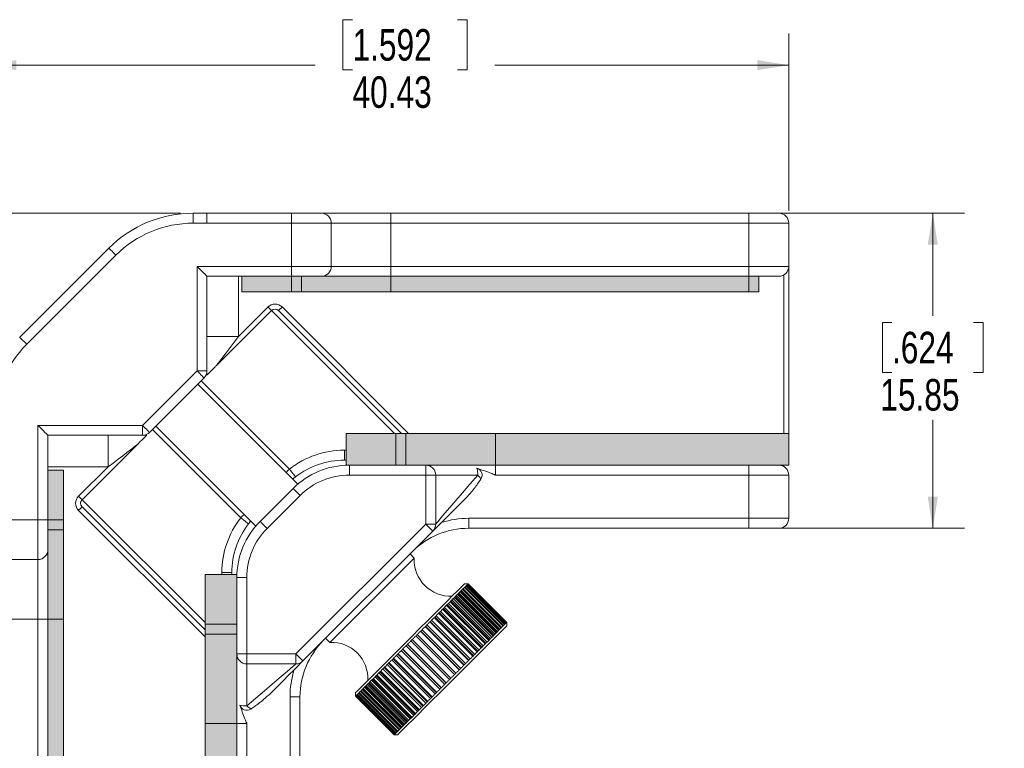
# Model space of a CAD drawing. Header units: millimetres. Extents: x 9 to 550, y 15 to 417.
# Tile 4 of 11: x 60 to 159, y 269 to 342. Entities that reach past the tile are written whole.
import ezdxf

# ---------------------------------------------------------------- set-up
doc = ezdxf.new("R2010")
doc.units = ezdxf.units.MM
doc.styles.add('SLDTEXTSTYLE0', font='TXT', dxfattribs={"width": 0.75})
doc.dimstyles.new('SLDDIMSTYLE0', dxfattribs={"dimtxt": 3.175, "dimasz": 3.175, "dimexe": 0, "dimexo": 0.0625, "dimgap": 0.79375, "dimtad": 0, "dimtih": 1, "dimtoh": 1, "dimlfac": 0.5, "dimrnd": 1e-09, "dimzin": 12, "dimdsep": 46, "dimtxsty": 'SLDTEXTSTYLE0', "dimsah": 1, "dimcen": 0.09, "dimadec": 0, "dimazin": 3, "dimtfac": 1, "dimtofl": 0, "dimtmove": 0, "dimatfit": 3, "dimfxl": 1, "dimfrac": 2, "dimtolj": 1, "dimtzin": 12, "dimarcsym": 0})

# ---------------------------------------------------------------- blocks, each defined once
blk = doc.blocks.new('_D_1')
at = {"color": 7, "linetype": 'Continuous', "lineweight": 0}
for p, q in [((93.564, 341.878), (92.597, 341.878)), ((92.597, 341.878), (92.597, 336.837)), ((104.121, 341.878), (105.088, 341.878)), ((105.088, 341.878), (105.088, 336.837)), ((56.583, 302.701), (56.583, 340.48)), ((137.433, 322.672), (137.433, 340.48)), ((56.583, 337.305), (89.812, 337.305)), ((92.597, 336.837), (93.564, 336.837)), ((105.088, 336.837), (104.121, 336.837)), ((137.433, 337.305), (107.873, 337.305))]:
    blk.add_line(p, q, dxfattribs=at)
for points in [[(56.583, 337.305), (59.758, 336.797), (59.758, 337.813)], [(137.433, 337.305), (134.258, 337.813), (134.258, 336.797)]]:
    blk.add_solid(points, dxfattribs=at)
at = {"color": 7, "linetype": 'Continuous', "lineweight": 0, "char_height": 3.175, "attachment_point": 1, "style": 'SLDTEXTSTYLE0'}
for s, insert in [('1.592', (93.564, 340.93)), ('40.43', (93.564, 336.18))]:
    blk.add_mtext(s, dxfattribs=dict(at, insert=insert))
blk = doc.blocks.new('_D_2')
at = {"color": 7, "linetype": 'Continuous', "lineweight": 0}
for p, q in [((76.284, 322.402), (35.305, 322.402)), ((38.48, 322.402), (38.48, 290.017)), ((33.201, 289.372), (32.234, 289.372)), ((32.234, 289.372), (32.234, 284.332)), ((43.758, 289.372), (44.725, 289.372)), ((44.725, 289.372), (44.725, 284.332)), ((32.234, 284.332), (33.201, 284.332)), ((44.725, 284.332), (43.758, 284.332)), ((38.48, 241.552), (38.48, 279.581)), ((56.313, 241.552), (35.305, 241.552))]:
    blk.add_line(p, q, dxfattribs=at)
for points in [[(38.48, 322.402), (37.972, 319.227), (38.988, 319.227)], [(38.48, 241.552), (38.988, 244.727), (37.972, 244.727)]]:
    blk.add_solid(points, dxfattribs=at)
at = {"color": 7, "linetype": 'Continuous', "lineweight": 0, "char_height": 3.175, "attachment_point": 1, "style": 'SLDTEXTSTYLE0'}
for s, insert in [('1.592', (33.201, 288.424)), ('40.43', (33.201, 283.674))]:
    blk.add_mtext(s, dxfattribs=dict(at, insert=insert))
blk = doc.blocks.new('_D_4')
at = {"color": 7, "linetype": 'Continuous', "lineweight": 0}
for p, q in [((134.703, 322.402), (155.095, 322.402)), ((151.92, 322.402), (151.92, 312.062)), ((147.815, 311.417), (146.848, 311.417)), ((146.848, 311.417), (146.848, 306.377)), ((156.026, 311.417), (156.993, 311.417)), ((156.993, 311.417), (156.993, 306.377)), ((146.848, 306.377), (147.815, 306.377)), ((156.993, 306.377), (156.026, 306.377)), ((151.92, 290.702), (151.92, 301.626)), ((134.703, 290.702), (155.095, 290.702))]:
    blk.add_line(p, q, dxfattribs=at)
for points in [[(151.92, 322.402), (151.412, 319.227), (152.428, 319.227)], [(151.92, 290.702), (152.428, 293.877), (151.412, 293.877)]]:
    blk.add_solid(points, dxfattribs=at)
at = {"color": 7, "linetype": 'Continuous', "lineweight": 0, "char_height": 3.175, "attachment_point": 1, "style": 'SLDTEXTSTYLE0'}
for s, insert in [('.624', (147.815, 310.47)), ('15.85', (146.642, 305.719))]:
    blk.add_mtext(s, dxfattribs=dict(at, insert=insert))

msp = doc.modelspace()

# ---------------------------------------------------------------- hatches: boundary and pattern name
at = {"linetype": 'Continuous'}
for points in [[(87.433, 314.477), (87.433, 316.052), (82.433, 316.052), (82.433, 314.477)], [(88.433, 314.477), (88.433, 316.052), (87.433, 316.052), (87.433, 314.477)], [(97.433, 314.477), (97.433, 316.052), (88.433, 316.052), (88.433, 314.477)], [(133.433, 314.477), (133.433, 316.052), (97.433, 316.052), (97.433, 314.477)], [(134.433, 314.477), (134.433, 316.052), (133.433, 316.052), (133.433, 314.477)], [(97.933, 297.052), (97.933, 300.252), (92.933, 300.252), (92.933, 297.052)], [(98.933, 297.052), (98.933, 300.252), (97.933, 300.252), (97.933, 297.052)], [(107.933, 297.052), (107.933, 300.252), (98.933, 300.252), (98.933, 297.052)], [(107.933, 297.052), (137.433, 297.052), (137.433, 300.252), (107.933, 300.252)], [(62.933, 291.552), (64.508, 291.552), (64.508, 296.552), (62.933, 296.552)], [(62.933, 290.552), (64.508, 290.552), (64.508, 291.552), (62.933, 291.552)], [(62.933, 281.552), (64.508, 281.552), (64.508, 290.552), (62.933, 290.552)], [(78.733, 281.052), (81.933, 281.052), (81.933, 286.052), (78.733, 286.052)], [(62.933, 245.552), (64.508, 245.552), (64.508, 281.552), (62.933, 281.552)], [(78.733, 280.052), (81.933, 280.052), (81.933, 281.052), (78.733, 281.052)], [(78.733, 271.052), (81.933, 271.052), (81.933, 280.052), (78.733, 280.052)], [(78.733, 271.052), (78.733, 241.552), (81.933, 241.552), (81.933, 271.052)]]:
    msp.add_hatch(color=7, dxfattribs=at).paths.add_polyline_path(points, flags=0)

# ---------------------------------------------------------------- linework, layer by layer
at = {"color": 7, "linetype": 'Continuous', "lineweight": 0}
for p, q in [((77.554, 322.402), (77.554, 321.402)), ((77.554, 322.402), (78.933, 322.402)), ((78.933, 322.402), (87.433, 322.402)), ((78.933, 321.402), (78.933, 322.402)), ((87.433, 322.402), (90.433, 322.402)), ((87.433, 322.402), (87.433, 321.402)), ((90.433, 322.402), (97.433, 322.402)), ((97.433, 322.402), (97.433, 321.402)), ((97.433, 322.402), (133.433, 322.402)), ((133.433, 322.402), (133.433, 321.402)), ((133.433, 322.402), (136.433, 322.402)), ((78.933, 321.402), (77.554, 321.402)), ((87.433, 321.402), (78.933, 321.402)), ((91.433, 321.402), (87.433, 321.402)), ((87.433, 317.052), (87.433, 321.402)), ((91.433, 321.402), (91.433, 317.052)), ((97.433, 321.402), (91.433, 321.402)), ((97.433, 321.402), (97.433, 317.052)), ((133.433, 321.402), (97.433, 321.402)), ((137.433, 321.402), (133.433, 321.402)), ((133.433, 317.052), (133.433, 321.402)), ((137.433, 321.402), (137.433, 317.052)), ((60.098, 309.916), (69.068, 318.887)), ((69.775, 318.18), (60.805, 309.209)), ((77.933, 317.052), (87.433, 317.052)), ((77.933, 306.538), (77.933, 317.052)), ((87.433, 317.052), (91.433, 317.052)), ((87.433, 317.052), (87.433, 316.052)), ((91.433, 317.052), (97.433, 317.052)), ((97.433, 317.052), (97.433, 316.052)), ((97.433, 317.052), (133.433, 317.052)), ((133.433, 317.052), (137.433, 317.052)), ((133.433, 317.052), (133.433, 316.052)), ((137.433, 317.052), (137.433, 300.252)), ((87.433, 316.052), (78.933, 316.052)), ((78.933, 316.052), (78.933, 306.538)), ((82.108, 316.052), (82.108, 310.006)), ((82.433, 314.477), (82.433, 316.052)), ((87.433, 314.477), (87.433, 316.052)), ((90.433, 316.052), (87.433, 316.052)), ((88.433, 314.477), (88.433, 316.052)), ((97.433, 316.052), (90.433, 316.052)), ((97.433, 314.477), (97.433, 316.052)), ((133.433, 316.052), (97.433, 316.052)), ((133.433, 314.477), (133.433, 316.052)), ((136.433, 316.052), (133.433, 316.052)), ((134.433, 314.477), (134.433, 316.052)), ((87.433, 314.477), (82.433, 314.477)), ((88.433, 314.477), (87.433, 314.477)), ((97.433, 314.477), (88.433, 314.477)), ((133.433, 314.477), (97.433, 314.477)), ((134.433, 314.477), (133.433, 314.477)), ((82.108, 310.006), (85.068, 312.966)), ((85.421, 312.613), (79.863, 307.054)), ((98.489, 300.252), (86.129, 312.613)), ((82.108, 310.006), (78.933, 310.006)), ((72.446, 301.052), (77.933, 306.538)), ((78.933, 306.538), (77.933, 306.538)), ((78.933, 306.124), (78.933, 306.538)), ((78.64, 305.831), (73.153, 300.345)), ((88.073, 295.154), (78.018, 305.209)), ((61.933, 301.052), (72.446, 301.052)), ((61.933, 301.052), (61.933, 291.552)), ((72.446, 301.052), (72.446, 300.052)), ((72.446, 300.052), (62.933, 300.052)), ((62.933, 291.552), (62.933, 300.052)), ((68.978, 300.052), (68.978, 296.877)), ((72.446, 300.052), (72.86, 300.052)), ((73.775, 300.967), (83.831, 290.911)), ((92.933, 297.052), (92.933, 300.252)), ((97.933, 300.252), (92.933, 300.252)), ((97.933, 297.052), (97.933, 300.252)), ((98.933, 300.252), (97.933, 300.252)), ((98.933, 297.052), (98.933, 300.252)), ((107.933, 300.252), (98.933, 300.252)), ((107.933, 297.052), (107.933, 300.252)), ((137.433, 300.252), (107.933, 300.252)), ((137.433, 300.252), (137.433, 297.052)), ((71.93, 299.122), (66.372, 293.563)), ((92.747, 297.552), (92.747, 298.552)), ((92.933, 297.552), (92.747, 297.552)), ((93.247, 297.052), (92.933, 297.052)), ((93.247, 297.052), (100.933, 297.052)), ((93.247, 297.052), (93.247, 296.052)), ((100.933, 297.052), (100.933, 296.052)), ((100.933, 297.052), (107.933, 297.052)), ((107.933, 296.052), (107.933, 297.052)), ((107.933, 297.052), (133.433, 297.052)), ((133.433, 296.052), (133.433, 297.052)), ((133.433, 297.052), (136.261, 297.052)), ((137.433, 297.052), (136.261, 297.052)), ((68.978, 296.877), (62.933, 296.877)), ((62.933, 296.552), (64.508, 296.552)), ((64.508, 291.552), (64.508, 296.552)), ((66.018, 293.917), (68.978, 296.877)), ((100.933, 296.052), (93.247, 296.052)), ((101.933, 296.052), (100.933, 296.052)), ((100.933, 291.116), (100.933, 296.052)), ((101.933, 296.052), (101.933, 291.116)), ((106.164, 296.052), (101.933, 296.052)), ((133.433, 296.052), (107.933, 296.052)), ((137.433, 296.052), (133.433, 296.052)), ((133.433, 291.702), (133.433, 296.052)), ((137.433, 296.052), (137.433, 291.702)), ((84.276, 291.395), (87.59, 294.709)), ((88.297, 294.001), (84.983, 290.688)), ((66.372, 292.856), (78.733, 280.496)), ((61.933, 291.552), (57.583, 291.552)), ((61.933, 291.552), (62.933, 291.552)), ((61.933, 291.552), (61.933, 287.552)), ((62.933, 291.552), (64.508, 291.552)), ((62.933, 288.552), (62.933, 291.552)), ((64.508, 290.552), (64.508, 291.552)), ((87.869, 278.052), (100.933, 291.116)), ((100.933, 291.116), (101.933, 291.116)), ((105.247, 291.702), (105.247, 290.702)), ((105.247, 291.702), (133.433, 291.702)), ((133.433, 291.702), (137.433, 291.702)), ((133.433, 291.702), (133.433, 290.702)), ((62.933, 290.552), (64.508, 290.552)), ((64.508, 281.552), (64.508, 290.552)), ((101.64, 290.409), (88.576, 277.345)), ((133.433, 290.702), (105.247, 290.702)), ((136.433, 290.702), (133.433, 290.702)), ((62.933, 281.552), (62.933, 288.552)), ((57.583, 287.552), (61.933, 287.552)), ((61.933, 287.552), (61.933, 281.552)), ((99.775, 287.695), (99.351, 288.119)), ((81.433, 286.238), (80.433, 286.238)), ((81.433, 286.238), (81.433, 286.052)), ((78.733, 281.052), (78.733, 286.052)), ((78.733, 286.052), (81.933, 286.052)), ((81.933, 285.738), (81.933, 286.052)), ((82.933, 285.738), (81.933, 285.738)), ((81.933, 278.052), (81.933, 285.738)), ((82.933, 285.738), (82.933, 278.052)), ((104.265, 284.195), (108.154, 280.306)), ((108.273, 280.425), (104.384, 284.314)), ((104.452, 284.381), (108.341, 280.492)), ((104.493, 284.423), (108.382, 280.534)), ((108.508, 280.659), (104.618, 284.548)), ((104.676, 284.605), (108.565, 280.716)), ((104.683, 284.613), (108.573, 280.724)), ((108.703, 280.855), (104.814, 284.744)), ((105.184, 285.114), (104.831, 285.114)), ((104.86, 284.79), (108.749, 280.901)), ((108.858, 281.01), (104.969, 284.899)), ((105.004, 284.934), (108.894, 281.045)), ((108.972, 281.124), (105.083, 285.013)), ((105.107, 285.037), (108.996, 281.148)), ((109.044, 281.196), (105.155, 285.085)), ((105.167, 285.097), (109.056, 281.208)), ((109.073, 281.225), (105.184, 285.114)), ((109.073, 281.224), (105.184, 285.113)), ((103.373, 283.303), (107.262, 279.413)), ((107.357, 279.509), (103.468, 283.398)), ((103.563, 283.493), (107.452, 279.604)), ((103.703, 283.633), (107.592, 279.743)), ((107.696, 279.847), (103.807, 283.737)), ((103.893, 283.823), (107.782, 279.934)), ((104.001, 283.931), (107.89, 280.042)), ((108.002, 280.154), (104.113, 284.043)), ((104.19, 284.12), (108.079, 280.231)), ((106.172, 278.324), (102.283, 282.213)), ((102.4, 282.33), (106.289, 278.441)), ((102.628, 282.558), (106.517, 278.668)), ((106.592, 278.744), (102.703, 282.633)), ((102.814, 282.743), (106.703, 278.854)), ((103.013, 282.943), (106.903, 279.054)), ((106.988, 279.14), (103.099, 283.029)), ((103.202, 283.132), (107.091, 279.243)), ((57.583, 281.552), (61.933, 281.552)), ((61.933, 281.552), (62.933, 281.552)), ((61.933, 281.552), (61.933, 245.552)), ((62.933, 281.552), (64.508, 281.552)), ((62.933, 245.552), (62.933, 281.552)), ((64.508, 245.552), (64.508, 281.552)), ((101.341, 281.271), (105.23, 277.382)), ((105.273, 277.424), (101.384, 281.313)), ((101.51, 281.44), (105.399, 277.551)), ((101.788, 281.718), (105.678, 277.829)), ((105.731, 277.883), (101.842, 281.772)), ((101.964, 281.894), (105.853, 278.005)), ((102.218, 282.148), (106.107, 278.259)), ((109.073, 280.871), (109.073, 281.225)), ((78.733, 281.052), (81.933, 281.052)), ((78.733, 280.052), (78.733, 281.052)), ((100.409, 280.339), (104.298, 276.45)), ((104.316, 276.468), (100.427, 280.357)), ((100.56, 280.49), (104.449, 276.601)), ((100.88, 280.81), (104.77, 276.921)), ((104.8, 276.951), (100.911, 280.841)), ((101.041, 280.97), (104.93, 277.081)), ((108.703, 280.855), (108.749, 280.901)), ((108.749, 280.901), (108.858, 281.01)), ((108.858, 281.01), (108.894, 281.045)), ((78.733, 280.052), (81.933, 280.052)), ((78.733, 271.052), (78.733, 280.052)), ((90.865, 279.634), (91.29, 279.21)), ((103.333, 275.485), (99.444, 279.374)), ((99.578, 279.508), (103.467, 275.619)), ((99.931, 279.861), (103.821, 275.972)), ((103.826, 275.978), (99.937, 279.867)), ((100.071, 280.001), (103.96, 276.112)), ((91.293, 279.213), (91.29, 279.21)), ((102.352, 274.504), (98.463, 278.393)), ((98.595, 278.525), (102.484, 274.636)), ((102.503, 274.655), (98.614, 278.544)), ((102.84, 274.992), (98.951, 278.881)), ((99.085, 279.015), (102.974, 275.126)), ((102.981, 275.132), (99.092, 279.022)), ((81.933, 271.052), (81.933, 278.052)), ((82.933, 278.052), (81.933, 278.052)), ((81.933, 271.052), (81.933, 278.052)), ((82.933, 278.052), (87.869, 278.052)), ((82.933, 278.052), (82.933, 277.052)), ((87.869, 277.052), (87.869, 278.052)), ((101.403, 273.555), (97.514, 277.444)), ((97.641, 277.57), (101.53, 273.681)), ((101.573, 273.724), (97.683, 277.613)), ((101.872, 274.024), (97.983, 277.913)), ((98.113, 278.042), (102.002, 274.153)), ((102.033, 274.184), (98.144, 278.073)), ((87.869, 277.052), (82.933, 277.052)), ((82.933, 277.052), (82.933, 272.821)), ((96.325, 276.254), (100.214, 272.365)), ((100.29, 272.442), (96.401, 276.331)), ((100.516, 272.668), (96.627, 276.557)), ((96.743, 276.673), (100.632, 272.784)), ((100.698, 272.85), (96.809, 276.739)), ((100.95, 273.102), (97.061, 276.991)), ((97.183, 277.113), (101.072, 273.224)), ((101.127, 273.278), (97.237, 277.167)), ((99.221, 271.372), (95.331, 275.261)), ((99.358, 271.51), (95.469, 275.399)), ((95.564, 275.493), (99.453, 271.604)), ((99.548, 271.7), (95.659, 275.589)), ((99.717, 271.868), (95.828, 275.758)), ((95.93, 275.86), (99.819, 271.971)), ((99.906, 272.058), (96.017, 275.947)), ((100.104, 272.256), (96.215, 276.145)), ((98.249, 270.401), (94.36, 274.29)), ((98.255, 270.407), (94.366, 274.296)), ((94.422, 274.352), (98.311, 270.463)), ((98.437, 270.589), (94.548, 274.478)), ((98.476, 270.628), (94.587, 274.517)), ((94.654, 274.584), (98.543, 270.695)), ((98.663, 270.814), (94.774, 274.703)), ((98.735, 270.887), (94.846, 274.776)), ((94.923, 274.853), (98.812, 270.964)), ((98.924, 271.076), (95.035, 274.965)), ((99.03, 271.182), (95.141, 275.071)), ((95.227, 275.157), (99.116, 271.268)), ((87.283, 273.738), (88.283, 273.738)), ((87.283, 245.552), (87.283, 273.738)), ((88.283, 273.738), (88.283, 245.552)), ((93.871, 274.154), (93.871, 273.8)), ((93.871, 273.801), (97.76, 269.912)), ((93.871, 273.8), (97.76, 269.911)), ((97.775, 269.926), (93.885, 273.815)), ((93.897, 273.827), (97.786, 269.938)), ((97.832, 269.983), (93.943, 273.872)), ((93.966, 273.895), (97.855, 270.006)), ((97.931, 270.083), (94.042, 273.972)), ((94.077, 274.007), (97.966, 270.117)), ((98.073, 270.224), (94.184, 274.114)), ((94.229, 274.159), (98.118, 270.27)), ((78.733, 271.052), (81.933, 271.052)), ((78.733, 241.552), (78.733, 271.052)), ((82.933, 271.052), (81.933, 271.052)), ((81.933, 245.552), (81.933, 271.052)), ((82.933, 271.052), (82.933, 245.552)), ((97.76, 269.911), (98.113, 269.911))]:
    msp.add_line(p, q, dxfattribs=at)
at = {"color": 8, "linetype": 'Continuous', "lineweight": 0}
for p, q in [((136.933, 300.252), (136.933, 316.186)), ((86.482, 312.966), (99.196, 300.252)), ((97.782, 300.252), (85.421, 312.613)), ((78.346, 305.537), (87.225, 296.659)), ((82.326, 291.76), (73.447, 300.638)), ((92.747, 298.552), (92.933, 298.552)), ((66.372, 293.563), (78.733, 281.203)), ((78.733, 279.788), (66.018, 292.503)), ((80.433, 286.052), (80.433, 286.238))]:
    msp.add_line(p, q, dxfattribs=at)
at = {"color": 7, "linetype": 'Continuous', "lineweight": 0, "flags": 128}
for points in [[(69.068, 318.887), (69.082, 318.873), (69.122, 318.833), (69.187, 318.768), (69.275, 318.68), (69.383, 318.573), (69.505, 318.45), (69.637, 318.318), (69.775, 318.18)], [(77.933, 317.052), (78.107, 316.878), (78.275, 316.71), (78.433, 316.552), (78.576, 316.409), (78.699, 316.286), (78.799, 316.186), (78.873, 316.112), (78.918, 316.067), (78.933, 316.052)], [(85.068, 312.966), (85.137, 312.897), (85.203, 312.831), (85.264, 312.77), (85.318, 312.716), (85.362, 312.672), (85.395, 312.64), (85.415, 312.619), (85.421, 312.613)], [(86.129, 312.613), (86.135, 312.619), (86.155, 312.64), (86.188, 312.672), (86.232, 312.716), (86.286, 312.77), (86.347, 312.831), (86.413, 312.897), (86.482, 312.966)], [(60.098, 309.916), (60.111, 309.903), (60.152, 309.863), (60.217, 309.797), (60.305, 309.709), (60.412, 309.602), (60.534, 309.48), (60.667, 309.347), (60.805, 309.209)], [(82.108, 310.006), (81.67, 309.43), (81.249, 308.877), (80.861, 308.366), (80.52, 307.919), (80.241, 307.552), (80.034, 307.279), (79.906, 307.111), (79.863, 307.054)], [(77.933, 306.538), (78.071, 306.401), (78.204, 306.268), (78.326, 306.146), (78.433, 306.038), (78.521, 305.951), (78.586, 305.885), (78.627, 305.845), (78.64, 305.831)], [(62.933, 300.052), (62.914, 300.071), (62.857, 300.128), (62.764, 300.22), (62.64, 300.345), (62.489, 300.496), (62.316, 300.669), (62.128, 300.857), (61.933, 301.052)], [(72.446, 301.052), (72.584, 300.914), (72.717, 300.781), (72.839, 300.659), (72.946, 300.552), (73.034, 300.464), (73.099, 300.398), (73.14, 300.358), (73.153, 300.345)], [(71.93, 299.122), (71.886, 299.088), (71.752, 298.986), (71.535, 298.821), (71.24, 298.596), (70.876, 298.32), (70.454, 297.999), (69.988, 297.645), (69.491, 297.267), (68.978, 296.877)], [(87.838, 295.869), (87.827, 295.884), (87.792, 295.929), (87.735, 296.002), (87.659, 296.1), (87.566, 296.22), (87.46, 296.357), (87.345, 296.505), (87.225, 296.659)], [(101.933, 291.116), (101.993, 291.186), (102.171, 291.393), (102.464, 291.735), (102.866, 292.204), (103.369, 292.791), (103.962, 293.484), (104.635, 294.269), (105.374, 295.13), (106.164, 296.052)], [(87.59, 294.709), (87.603, 294.695), (87.644, 294.655), (87.709, 294.589), (87.797, 294.501), (87.904, 294.394), (88.026, 294.272), (88.159, 294.139), (88.297, 294.001)], [(66.018, 293.917), (66.087, 293.848), (66.154, 293.781), (66.215, 293.72), (66.268, 293.667), (66.312, 293.623), (66.345, 293.59), (66.365, 293.57), (66.372, 293.563)], [(105.035, 293.803), (104.294, 293.063), (103.626, 292.394), (103.04, 291.809), (102.548, 291.316), (102.156, 290.924), (101.871, 290.639), (101.698, 290.467), (101.64, 290.409)], [(66.018, 292.503), (66.087, 292.572), (66.154, 292.638), (66.215, 292.699), (66.268, 292.753), (66.312, 292.797), (66.345, 292.829), (66.365, 292.849), (66.372, 292.856)], [(83.116, 291.146), (83.1, 291.158), (83.056, 291.193), (82.983, 291.25), (82.884, 291.326), (82.765, 291.419), (82.628, 291.525), (82.48, 291.64), (82.326, 291.76)], [(84.983, 290.688), (84.845, 290.826), (84.713, 290.958), (84.59, 291.081), (84.483, 291.188), (84.395, 291.276), (84.33, 291.341), (84.29, 291.381), (84.276, 291.395)], [(101.64, 290.409), (101.627, 290.422), (101.586, 290.463), (101.521, 290.528), (101.433, 290.616), (101.326, 290.723), (101.204, 290.845), (101.071, 290.978), (100.933, 291.116)], [(99.775, 287.695), (99.772, 287.692), (99.69, 287.61), (99.5, 287.42), (99.207, 287.128), (98.82, 286.74), (98.347, 286.267), (97.802, 285.722), (97.197, 285.117), (96.55, 284.47), (95.876, 283.796), (95.193, 283.113), (94.519, 282.439), (93.871, 281.791), (93.266, 281.187), (92.72, 280.641), (92.247, 280.167), (91.859, 279.779), (91.566, 279.486), (91.376, 279.296), (91.293, 279.213)], [(93.871, 274.154), (93.875, 274.159), (93.963, 274.246), (94.16, 274.443), (94.463, 274.746), (94.865, 275.148), (95.359, 275.642), (95.934, 276.217), (96.578, 276.862), (97.279, 277.563), (98.022, 278.306), (98.792, 279.076), (99.574, 279.857), (100.351, 280.634), (101.107, 281.391), (101.828, 282.112), (102.499, 282.782), (103.105, 283.388), (103.635, 283.918), (104.078, 284.361), (104.424, 284.707), (104.667, 284.951), (104.802, 285.086), (104.831, 285.114)], [(104.384, 284.314), (104.361, 284.291), (104.337, 284.267), (104.314, 284.244), (104.29, 284.219), (104.265, 284.195), (104.24, 284.17), (104.216, 284.145), (104.19, 284.12)], [(104.452, 284.381), (104.443, 284.373), (104.435, 284.365), (104.427, 284.356), (104.418, 284.348), (104.41, 284.34), (104.401, 284.331), (104.393, 284.323), (104.384, 284.314)], [(104.618, 284.548), (104.599, 284.529), (104.579, 284.508), (104.558, 284.488), (104.538, 284.467), (104.517, 284.446), (104.495, 284.425), (104.474, 284.403), (104.452, 284.381)], [(104.676, 284.605), (104.669, 284.598), (104.662, 284.591), (104.654, 284.584), (104.647, 284.577), (104.64, 284.57), (104.633, 284.563), (104.626, 284.556), (104.618, 284.548)], [(104.814, 284.744), (104.798, 284.728), (104.781, 284.711), (104.765, 284.694), (104.747, 284.677), (104.73, 284.66), (104.712, 284.642), (104.694, 284.624), (104.676, 284.605)], [(104.86, 284.79), (104.855, 284.785), (104.849, 284.779), (104.843, 284.773), (104.838, 284.767), (104.832, 284.762), (104.826, 284.756), (104.82, 284.75), (104.814, 284.744)], [(104.969, 284.899), (104.957, 284.887), (104.944, 284.874), (104.931, 284.861), (104.918, 284.847), (104.904, 284.834), (104.89, 284.819), (104.875, 284.805), (104.86, 284.79)], [(105.004, 284.934), (105, 284.93), (104.996, 284.926), (104.992, 284.921), (104.987, 284.917), (104.983, 284.913), (104.978, 284.908), (104.974, 284.904), (104.969, 284.899)], [(105.083, 285.013), (105.075, 285.004), (105.066, 284.995), (105.056, 284.986), (105.047, 284.976), (105.037, 284.966), (105.026, 284.956), (105.016, 284.945), (105.004, 284.934)], [(105.107, 285.037), (105.104, 285.034), (105.101, 285.031), (105.098, 285.028), (105.095, 285.025), (105.092, 285.022), (105.089, 285.019), (105.086, 285.016), (105.083, 285.013)], [(105.155, 285.085), (105.15, 285.08), (105.145, 285.075), (105.14, 285.069), (105.134, 285.064), (105.128, 285.057), (105.121, 285.051), (105.114, 285.044), (105.107, 285.037)], [(105.167, 285.097), (105.166, 285.095), (105.164, 285.094), (105.163, 285.093), (105.161, 285.091), (105.16, 285.09), (105.158, 285.088), (105.157, 285.086), (105.155, 285.085)], [(105.184, 285.113), (105.183, 285.113), (105.182, 285.111), (105.18, 285.11), (105.178, 285.108), (105.176, 285.106), (105.173, 285.103), (105.17, 285.1), (105.167, 285.097)], [(105.184, 285.114), (105.184, 285.114), (105.184, 285.114), (105.184, 285.114), (105.184, 285.114), (105.184, 285.114), (105.184, 285.114), (105.184, 285.114), (105.184, 285.113)], [(103.468, 283.398), (103.436, 283.365), (103.403, 283.333), (103.37, 283.3), (103.337, 283.267), (103.304, 283.234), (103.27, 283.2), (103.236, 283.166), (103.202, 283.132)], [(103.563, 283.493), (103.551, 283.481), (103.54, 283.469), (103.528, 283.458), (103.516, 283.446), (103.504, 283.434), (103.492, 283.422), (103.48, 283.41), (103.468, 283.398)], [(103.807, 283.737), (103.777, 283.707), (103.747, 283.677), (103.717, 283.647), (103.687, 283.617), (103.656, 283.586), (103.626, 283.556), (103.595, 283.524), (103.563, 283.493)], [(103.893, 283.823), (103.883, 283.812), (103.872, 283.802), (103.861, 283.791), (103.85, 283.78), (103.839, 283.769), (103.829, 283.758), (103.818, 283.747), (103.807, 283.737)], [(104.113, 284.043), (104.086, 284.016), (104.06, 283.99), (104.033, 283.963), (104.005, 283.935), (103.978, 283.908), (103.95, 283.88), (103.922, 283.852), (103.893, 283.823)], [(104.19, 284.12), (104.181, 284.111), (104.171, 284.101), (104.162, 284.091), (104.152, 284.082), (104.142, 284.072), (104.132, 284.062), (104.123, 284.053), (104.113, 284.043)], [(102.283, 282.213), (102.244, 282.174), (102.204, 282.134), (102.165, 282.095), (102.125, 282.055), (102.085, 282.015), (102.045, 281.975), (102.005, 281.934), (101.964, 281.894)], [(102.4, 282.33), (102.385, 282.315), (102.371, 282.301), (102.356, 282.286), (102.342, 282.272), (102.327, 282.257), (102.313, 282.242), (102.298, 282.228), (102.283, 282.213)], [(102.703, 282.633), (102.666, 282.596), (102.629, 282.558), (102.591, 282.521), (102.553, 282.483), (102.515, 282.445), (102.477, 282.407), (102.438, 282.368), (102.4, 282.33)], [(102.814, 282.743), (102.8, 282.73), (102.786, 282.716), (102.772, 282.702), (102.759, 282.689), (102.745, 282.675), (102.731, 282.661), (102.717, 282.647), (102.703, 282.633)], [(103.099, 283.029), (103.064, 282.994), (103.029, 282.959), (102.994, 282.924), (102.958, 282.888), (102.922, 282.852), (102.886, 282.816), (102.85, 282.78), (102.814, 282.743)], [(103.202, 283.132), (103.19, 283.119), (103.177, 283.107), (103.164, 283.094), (103.151, 283.081), (103.138, 283.068), (103.125, 283.055), (103.112, 283.042), (103.099, 283.029)], [(101.384, 281.313), (101.341, 281.271), (101.298, 281.228), (101.256, 281.186), (101.213, 281.143), (101.17, 281.1), (101.127, 281.057), (101.084, 281.014), (101.041, 280.97)], [(101.51, 281.44), (101.494, 281.424), (101.478, 281.408), (101.463, 281.392), (101.447, 281.377), (101.431, 281.361), (101.415, 281.345), (101.399, 281.329), (101.384, 281.313)], [(101.842, 281.772), (101.801, 281.731), (101.76, 281.69), (101.719, 281.648), (101.677, 281.607), (101.636, 281.565), (101.594, 281.524), (101.552, 281.482), (101.51, 281.44)], [(101.964, 281.894), (101.949, 281.879), (101.934, 281.864), (101.919, 281.848), (101.903, 281.833), (101.888, 281.818), (101.873, 281.803), (101.857, 281.787), (101.842, 281.772)], [(109.044, 281.196), (109.046, 281.197), (109.047, 281.199), (109.049, 281.201), (109.05, 281.202), (109.052, 281.204), (109.053, 281.205), (109.055, 281.206), (109.056, 281.208)], [(109.056, 281.208), (109.059, 281.211), (109.062, 281.214), (109.065, 281.217), (109.067, 281.219), (109.069, 281.221), (109.071, 281.222), (109.072, 281.224), (109.073, 281.224)], [(109.073, 281.224), (109.073, 281.225), (109.073, 281.225), (109.073, 281.225), (109.073, 281.225), (109.073, 281.225), (109.073, 281.225), (109.073, 281.225), (109.073, 281.225)], [(109.073, 280.871), (109.045, 280.843), (108.91, 280.708), (108.667, 280.465), (108.32, 280.118), (107.878, 279.676), (107.348, 279.146), (106.741, 278.54), (106.071, 277.869), (105.35, 277.148), (104.594, 276.392), (103.817, 275.615), (103.035, 274.833), (102.265, 274.063), (101.522, 273.32), (100.821, 272.619), (100.176, 271.974), (99.601, 271.399), (99.108, 270.906), (98.705, 270.503), (98.402, 270.201), (98.205, 270.003), (98.118, 269.916), (98.113, 269.911)], [(100.427, 280.357), (100.383, 280.313), (100.339, 280.268), (100.294, 280.224), (100.25, 280.179), (100.205, 280.135), (100.16, 280.09), (100.116, 280.046), (100.071, 280.001)], [(100.56, 280.49), (100.543, 280.473), (100.527, 280.457), (100.51, 280.44), (100.494, 280.424), (100.477, 280.407), (100.461, 280.39), (100.444, 280.374), (100.427, 280.357)], [(100.911, 280.841), (100.867, 280.797), (100.823, 280.753), (100.78, 280.71), (100.736, 280.666), (100.692, 280.622), (100.648, 280.578), (100.604, 280.534), (100.56, 280.49)], [(101.041, 280.97), (101.024, 280.954), (101.008, 280.938), (100.992, 280.922), (100.976, 280.906), (100.96, 280.889), (100.943, 280.873), (100.927, 280.857), (100.911, 280.841)], [(108.002, 280.154), (108.012, 280.163), (108.022, 280.173), (108.031, 280.183), (108.041, 280.193), (108.051, 280.202), (108.06, 280.212), (108.07, 280.221), (108.079, 280.231)], [(108.079, 280.231), (108.105, 280.256), (108.13, 280.281), (108.154, 280.306), (108.179, 280.33), (108.203, 280.354), (108.227, 280.378), (108.25, 280.402), (108.273, 280.425)], [(108.273, 280.425), (108.282, 280.433), (108.29, 280.442), (108.299, 280.451), (108.307, 280.459), (108.316, 280.467), (108.324, 280.476), (108.332, 280.484), (108.341, 280.492)], [(108.341, 280.492), (108.363, 280.514), (108.384, 280.536), (108.406, 280.557), (108.427, 280.578), (108.447, 280.599), (108.468, 280.619), (108.488, 280.639), (108.508, 280.659)], [(108.508, 280.659), (108.515, 280.666), (108.522, 280.674), (108.529, 280.681), (108.536, 280.688), (108.544, 280.695), (108.551, 280.702), (108.558, 280.709), (108.565, 280.716)], [(108.565, 280.716), (108.583, 280.735), (108.601, 280.753), (108.619, 280.771), (108.636, 280.788), (108.654, 280.805), (108.67, 280.822), (108.687, 280.839), (108.703, 280.855)], [(108.894, 281.045), (108.905, 281.056), (108.915, 281.067), (108.926, 281.077), (108.936, 281.087), (108.945, 281.097), (108.955, 281.106), (108.964, 281.115), (108.972, 281.124)], [(108.972, 281.124), (108.975, 281.127), (108.979, 281.13), (108.982, 281.133), (108.985, 281.136), (108.987, 281.139), (108.99, 281.142), (108.993, 281.145), (108.996, 281.148)], [(108.996, 281.148), (109.003, 281.155), (109.01, 281.162), (109.017, 281.168), (109.023, 281.174), (109.029, 281.18), (109.034, 281.186), (109.039, 281.191), (109.044, 281.196)], [(99.444, 279.374), (99.399, 279.329), (99.354, 279.284), (99.309, 279.239), (99.264, 279.194), (99.22, 279.149), (99.175, 279.105), (99.13, 279.06), (99.085, 279.015)], [(99.578, 279.508), (99.562, 279.491), (99.545, 279.475), (99.528, 279.458), (99.511, 279.441), (99.494, 279.424), (99.478, 279.407), (99.461, 279.391), (99.444, 279.374)], [(99.937, 279.867), (99.892, 279.822), (99.848, 279.777), (99.803, 279.733), (99.758, 279.688), (99.713, 279.643), (99.668, 279.598), (99.623, 279.553), (99.578, 279.508)], [(100.071, 280.001), (100.054, 279.984), (100.038, 279.968), (100.021, 279.951), (100.004, 279.934), (99.987, 279.917), (99.971, 279.901), (99.954, 279.884), (99.937, 279.867)], [(106.988, 279.14), (107.001, 279.153), (107.014, 279.166), (107.027, 279.179), (107.04, 279.192), (107.053, 279.205), (107.066, 279.218), (107.079, 279.23), (107.091, 279.243)], [(107.091, 279.243), (107.126, 279.277), (107.159, 279.311), (107.193, 279.345), (107.226, 279.378), (107.259, 279.411), (107.292, 279.444), (107.325, 279.476), (107.357, 279.509)], [(107.357, 279.509), (107.369, 279.521), (107.381, 279.533), (107.393, 279.545), (107.405, 279.557), (107.417, 279.569), (107.429, 279.58), (107.441, 279.592), (107.452, 279.604)], [(107.452, 279.604), (107.484, 279.635), (107.515, 279.666), (107.546, 279.697), (107.576, 279.728), (107.606, 279.758), (107.636, 279.788), (107.666, 279.818), (107.696, 279.847)], [(107.696, 279.847), (107.707, 279.858), (107.718, 279.869), (107.729, 279.88), (107.739, 279.891), (107.75, 279.902), (107.761, 279.913), (107.772, 279.923), (107.782, 279.934)], [(107.782, 279.934), (107.811, 279.963), (107.839, 279.991), (107.867, 280.019), (107.894, 280.046), (107.922, 280.073), (107.949, 280.1), (107.975, 280.127), (108.002, 280.154)], [(98.463, 278.393), (98.419, 278.349), (98.375, 278.305), (98.331, 278.261), (98.287, 278.217), (98.243, 278.173), (98.2, 278.13), (98.156, 278.086), (98.113, 278.042)], [(98.595, 278.525), (98.579, 278.509), (98.562, 278.492), (98.546, 278.475), (98.529, 278.459), (98.513, 278.442), (98.496, 278.426), (98.479, 278.409), (98.463, 278.393)], [(98.951, 278.881), (98.907, 278.836), (98.862, 278.792), (98.817, 278.747), (98.773, 278.703), (98.728, 278.658), (98.684, 278.614), (98.64, 278.569), (98.595, 278.525)], [(99.085, 279.015), (99.068, 278.998), (99.052, 278.981), (99.035, 278.965), (99.018, 278.948), (99.001, 278.931), (98.985, 278.915), (98.968, 278.898), (98.951, 278.881)], [(105.853, 278.005), (105.894, 278.045), (105.934, 278.086), (105.974, 278.126), (106.014, 278.166), (106.054, 278.206), (106.094, 278.245), (106.133, 278.285), (106.172, 278.324)], [(106.172, 278.324), (106.187, 278.339), (106.202, 278.353), (106.216, 278.368), (106.231, 278.382), (106.245, 278.397), (106.26, 278.412), (106.274, 278.426), (106.289, 278.441)], [(106.289, 278.441), (106.327, 278.479), (106.366, 278.518), (106.404, 278.556), (106.442, 278.594), (106.48, 278.632), (106.518, 278.669), (106.555, 278.707), (106.592, 278.744)], [(106.592, 278.744), (106.606, 278.758), (106.62, 278.772), (106.634, 278.786), (106.648, 278.799), (106.662, 278.813), (106.675, 278.827), (106.689, 278.841), (106.703, 278.854)], [(106.703, 278.854), (106.739, 278.891), (106.775, 278.927), (106.811, 278.963), (106.847, 278.999), (106.883, 279.035), (106.918, 279.07), (106.953, 279.105), (106.988, 279.14)], [(88.576, 277.345), (88.518, 277.287), (88.345, 277.114), (88.06, 276.829), (87.668, 276.437), (87.176, 275.944), (86.59, 275.359), (85.922, 274.69), (85.181, 273.95)], [(87.869, 278.052), (88.007, 277.914), (88.139, 277.781), (88.262, 277.659), (88.369, 277.552), (88.457, 277.464), (88.522, 277.398), (88.562, 277.358), (88.576, 277.345)], [(97.514, 277.444), (97.473, 277.402), (97.431, 277.361), (97.389, 277.319), (97.348, 277.277), (97.306, 277.236), (97.265, 277.195), (97.224, 277.154), (97.183, 277.113)], [(97.641, 277.57), (97.625, 277.555), (97.609, 277.539), (97.593, 277.523), (97.577, 277.507), (97.562, 277.491), (97.546, 277.476), (97.53, 277.46), (97.514, 277.444)], [(97.983, 277.913), (97.94, 277.87), (97.897, 277.826), (97.854, 277.784), (97.811, 277.741), (97.768, 277.698), (97.725, 277.655), (97.683, 277.613), (97.641, 277.57)], [(98.113, 278.042), (98.096, 278.026), (98.08, 278.01), (98.064, 277.994), (98.048, 277.977), (98.031, 277.961), (98.015, 277.945), (97.999, 277.929), (97.983, 277.913)], [(104.93, 277.081), (104.973, 277.125), (105.016, 277.168), (105.059, 277.211), (105.102, 277.254), (105.145, 277.296), (105.188, 277.339), (105.23, 277.382), (105.273, 277.424)], [(105.273, 277.424), (105.288, 277.44), (105.304, 277.456), (105.32, 277.472), (105.336, 277.488), (105.352, 277.503), (105.367, 277.519), (105.383, 277.535), (105.399, 277.551)], [(105.399, 277.551), (105.441, 277.593), (105.483, 277.635), (105.525, 277.676), (105.566, 277.718), (105.608, 277.759), (105.649, 277.801), (105.69, 277.842), (105.731, 277.883)], [(105.731, 277.883), (105.747, 277.898), (105.762, 277.914), (105.777, 277.929), (105.792, 277.944), (105.808, 277.959), (105.823, 277.975), (105.838, 277.99), (105.853, 278.005)], [(82.933, 272.821), (83.854, 273.611), (84.716, 274.349), (85.501, 275.022), (86.194, 275.616), (86.781, 276.119), (87.249, 276.521), (87.591, 276.814), (87.799, 276.992), (87.869, 277.052)], [(96.325, 276.254), (96.311, 276.241), (96.297, 276.227), (96.283, 276.213), (96.269, 276.199), (96.256, 276.186), (96.242, 276.172), (96.228, 276.158), (96.215, 276.145)], [(96.627, 276.557), (96.589, 276.518), (96.55, 276.48), (96.512, 276.442), (96.474, 276.404), (96.437, 276.366), (96.399, 276.329), (96.362, 276.292), (96.325, 276.254)], [(96.743, 276.673), (96.729, 276.658), (96.714, 276.644), (96.699, 276.629), (96.685, 276.615), (96.67, 276.6), (96.656, 276.586), (96.641, 276.571), (96.627, 276.557)], [(97.061, 276.991), (97.021, 276.951), (96.981, 276.911), (96.941, 276.871), (96.901, 276.831), (96.861, 276.791), (96.822, 276.752), (96.782, 276.712), (96.743, 276.673)], [(97.183, 277.113), (97.168, 277.098), (97.152, 277.082), (97.137, 277.067), (97.122, 277.052), (97.107, 277.037), (97.092, 277.021), (97.076, 277.006), (97.061, 276.991)], [(103.96, 276.112), (104.005, 276.157), (104.05, 276.201), (104.094, 276.246), (104.139, 276.29), (104.183, 276.335), (104.228, 276.379), (104.272, 276.424), (104.316, 276.468)], [(104.316, 276.468), (104.333, 276.485), (104.35, 276.501), (104.366, 276.518), (104.383, 276.534), (104.399, 276.551), (104.416, 276.568), (104.432, 276.584), (104.449, 276.601)], [(104.449, 276.601), (104.493, 276.645), (104.537, 276.689), (104.581, 276.733), (104.625, 276.777), (104.669, 276.82), (104.713, 276.864), (104.756, 276.908), (104.8, 276.951)], [(104.8, 276.951), (104.816, 276.968), (104.832, 276.984), (104.849, 277), (104.865, 277.017), (104.881, 277.033), (104.897, 277.049), (104.914, 277.065), (104.93, 277.081)], [(95.469, 275.399), (95.438, 275.368), (95.407, 275.337), (95.376, 275.306), (95.346, 275.276), (95.316, 275.245), (95.286, 275.216), (95.256, 275.186), (95.227, 275.157)], [(95.564, 275.493), (95.552, 275.481), (95.54, 275.47), (95.528, 275.458), (95.516, 275.446), (95.504, 275.434), (95.492, 275.422), (95.481, 275.41), (95.469, 275.399)], [(95.828, 275.758), (95.794, 275.724), (95.76, 275.69), (95.727, 275.657), (95.694, 275.624), (95.661, 275.591), (95.628, 275.558), (95.596, 275.526), (95.564, 275.493)], [(95.93, 275.86), (95.917, 275.847), (95.905, 275.834), (95.892, 275.821), (95.879, 275.809), (95.866, 275.796), (95.853, 275.783), (95.84, 275.77), (95.828, 275.758)], [(96.215, 276.145), (96.178, 276.108), (96.142, 276.072), (96.106, 276.036), (96.071, 276.001), (96.035, 275.965), (96, 275.93), (95.965, 275.895), (95.93, 275.86)], [(102.974, 275.126), (103.019, 275.171), (103.064, 275.215), (103.109, 275.26), (103.153, 275.305), (103.198, 275.35), (103.243, 275.395), (103.288, 275.44), (103.333, 275.485)], [(103.333, 275.485), (103.35, 275.501), (103.367, 275.518), (103.383, 275.535), (103.4, 275.552), (103.417, 275.569), (103.434, 275.585), (103.451, 275.602), (103.467, 275.619)], [(103.467, 275.619), (103.512, 275.664), (103.557, 275.709), (103.602, 275.754), (103.647, 275.799), (103.692, 275.844), (103.737, 275.888), (103.781, 275.933), (103.826, 275.978)], [(103.826, 275.978), (103.843, 275.995), (103.86, 276.011), (103.877, 276.028), (103.893, 276.045), (103.91, 276.062), (103.927, 276.078), (103.943, 276.095), (103.96, 276.112)], [(94.366, 274.296), (94.348, 274.277), (94.33, 274.26), (94.312, 274.242), (94.295, 274.225), (94.278, 274.208), (94.261, 274.191), (94.245, 274.175), (94.229, 274.159)], [(94.422, 274.352), (94.415, 274.345), (94.408, 274.338), (94.401, 274.331), (94.394, 274.324), (94.387, 274.317), (94.38, 274.31), (94.373, 274.303), (94.366, 274.296)], [(94.587, 274.517), (94.565, 274.495), (94.544, 274.474), (94.523, 274.453), (94.502, 274.432), (94.482, 274.412), (94.462, 274.391), (94.442, 274.372), (94.422, 274.352)], [(94.654, 274.584), (94.646, 274.575), (94.637, 274.567), (94.629, 274.559), (94.62, 274.55), (94.612, 274.542), (94.604, 274.534), (94.595, 274.525), (94.587, 274.517)], [(94.846, 274.776), (94.821, 274.751), (94.796, 274.726), (94.772, 274.702), (94.748, 274.678), (94.724, 274.654), (94.7, 274.63), (94.677, 274.607), (94.654, 274.584)], [(94.923, 274.853), (94.913, 274.843), (94.904, 274.833), (94.894, 274.824), (94.884, 274.814), (94.875, 274.805), (94.865, 274.795), (94.856, 274.786), (94.846, 274.776)], [(95.141, 275.071), (95.113, 275.042), (95.085, 275.015), (95.057, 274.987), (95.03, 274.959), (95.003, 274.932), (94.976, 274.906), (94.949, 274.879), (94.923, 274.853)], [(95.227, 275.157), (95.216, 275.146), (95.205, 275.135), (95.194, 275.124), (95.184, 275.113), (95.173, 275.103), (95.162, 275.092), (95.151, 275.081), (95.141, 275.071)], [(102.002, 274.153), (102.045, 274.197), (102.089, 274.24), (102.132, 274.284), (102.176, 274.328), (102.22, 274.372), (102.264, 274.416), (102.308, 274.46), (102.352, 274.504)], [(102.352, 274.504), (102.369, 274.52), (102.385, 274.537), (102.402, 274.553), (102.418, 274.57), (102.435, 274.586), (102.451, 274.603), (102.468, 274.619), (102.484, 274.636)], [(102.484, 274.636), (102.529, 274.68), (102.573, 274.725), (102.617, 274.769), (102.662, 274.814), (102.707, 274.858), (102.751, 274.903), (102.796, 274.947), (102.84, 274.992)], [(102.84, 274.992), (102.857, 275.009), (102.874, 275.025), (102.891, 275.042), (102.907, 275.059), (102.924, 275.076), (102.941, 275.092), (102.957, 275.109), (102.974, 275.126)], [(93.885, 273.815), (93.882, 273.812), (93.88, 273.809), (93.877, 273.807), (93.875, 273.805), (93.874, 273.803), (93.872, 273.802), (93.871, 273.801), (93.871, 273.801)], [(93.897, 273.827), (93.895, 273.825), (93.894, 273.823), (93.892, 273.822), (93.891, 273.821), (93.889, 273.819), (93.888, 273.818), (93.887, 273.817), (93.885, 273.815)], [(93.943, 273.872), (93.936, 273.865), (93.929, 273.859), (93.923, 273.853), (93.917, 273.847), (93.911, 273.841), (93.906, 273.836), (93.901, 273.831), (93.897, 273.827)], [(93.966, 273.895), (93.963, 273.892), (93.96, 273.889), (93.957, 273.886), (93.954, 273.884), (93.951, 273.881), (93.948, 273.878), (93.945, 273.875), (93.943, 273.872)], [(94.042, 273.972), (94.031, 273.961), (94.021, 273.951), (94.011, 273.941), (94.001, 273.931), (93.992, 273.922), (93.983, 273.913), (93.974, 273.904), (93.966, 273.895)], [(94.077, 274.007), (94.072, 274.002), (94.068, 273.998), (94.063, 273.993), (94.059, 273.989), (94.055, 273.985), (94.051, 273.98), (94.046, 273.976), (94.042, 273.972)], [(94.184, 274.114), (94.169, 274.099), (94.155, 274.085), (94.141, 274.071), (94.127, 274.057), (94.114, 274.044), (94.101, 274.031), (94.089, 274.019), (94.077, 274.007)], [(94.229, 274.159), (94.223, 274.153), (94.218, 274.147), (94.212, 274.142), (94.206, 274.136), (94.2, 274.13), (94.195, 274.125), (94.189, 274.119), (94.184, 274.114)], [(101.072, 273.224), (101.113, 273.265), (101.154, 273.306), (101.195, 273.347), (101.237, 273.388), (101.278, 273.43), (101.32, 273.471), (101.362, 273.513), (101.403, 273.555)], [(101.403, 273.555), (101.419, 273.571), (101.435, 273.587), (101.451, 273.602), (101.466, 273.618), (101.482, 273.634), (101.498, 273.65), (101.514, 273.665), (101.53, 273.681)], [(101.53, 273.681), (101.572, 273.724), (101.615, 273.766), (101.657, 273.809), (101.7, 273.852), (101.743, 273.894), (101.786, 273.937), (101.829, 273.98), (101.872, 274.024)], [(101.872, 274.024), (101.888, 274.04), (101.904, 274.056), (101.92, 274.072), (101.937, 274.088), (101.953, 274.105), (101.969, 274.121), (101.985, 274.137), (102.002, 274.153)], [(100.104, 272.256), (100.117, 272.269), (100.131, 272.283), (100.145, 272.296), (100.159, 272.31), (100.172, 272.324), (100.186, 272.338), (100.2, 272.352), (100.214, 272.365)], [(100.214, 272.365), (100.251, 272.402), (100.288, 272.44), (100.326, 272.477), (100.363, 272.515), (100.401, 272.553), (100.439, 272.591), (100.478, 272.629), (100.516, 272.668)], [(100.516, 272.668), (100.531, 272.682), (100.545, 272.697), (100.559, 272.711), (100.574, 272.726), (100.589, 272.74), (100.603, 272.755), (100.618, 272.769), (100.632, 272.784)], [(100.632, 272.784), (100.671, 272.823), (100.711, 272.862), (100.75, 272.902), (100.79, 272.942), (100.83, 272.982), (100.87, 273.022), (100.91, 273.062), (100.95, 273.102)], [(100.95, 273.102), (100.966, 273.117), (100.981, 273.132), (100.996, 273.148), (101.011, 273.163), (101.026, 273.178), (101.041, 273.193), (101.057, 273.208), (101.072, 273.224)], [(99.116, 271.268), (99.145, 271.297), (99.175, 271.327), (99.205, 271.356), (99.235, 271.387), (99.265, 271.417), (99.296, 271.448), (99.327, 271.478), (99.358, 271.51)], [(99.358, 271.51), (99.37, 271.521), (99.381, 271.533), (99.393, 271.545), (99.405, 271.557), (99.417, 271.569), (99.429, 271.58), (99.441, 271.592), (99.453, 271.604)], [(99.453, 271.604), (99.485, 271.636), (99.517, 271.669), (99.55, 271.702), (99.583, 271.734), (99.616, 271.768), (99.649, 271.801), (99.683, 271.835), (99.717, 271.868)], [(99.717, 271.868), (99.73, 271.881), (99.742, 271.894), (99.755, 271.907), (99.768, 271.92), (99.781, 271.932), (99.794, 271.945), (99.807, 271.958), (99.819, 271.971)], [(99.819, 271.971), (99.854, 272.006), (99.889, 272.041), (99.924, 272.076), (99.96, 272.112), (99.996, 272.147), (100.031, 272.183), (100.068, 272.219), (100.104, 272.256)], [(98.118, 270.27), (98.134, 270.286), (98.151, 270.302), (98.167, 270.319), (98.184, 270.336), (98.201, 270.353), (98.219, 270.37), (98.237, 270.388), (98.255, 270.407)], [(98.255, 270.407), (98.262, 270.413), (98.269, 270.42), (98.276, 270.427), (98.283, 270.434), (98.29, 270.442), (98.297, 270.449), (98.304, 270.456), (98.311, 270.463)], [(98.311, 270.463), (98.331, 270.483), (98.351, 270.502), (98.371, 270.523), (98.391, 270.543), (98.412, 270.564), (98.433, 270.585), (98.455, 270.606), (98.476, 270.628)], [(98.476, 270.628), (98.485, 270.636), (98.493, 270.644), (98.501, 270.653), (98.509, 270.661), (98.518, 270.669), (98.526, 270.678), (98.535, 270.686), (98.543, 270.695)], [(98.543, 270.695), (98.566, 270.718), (98.589, 270.741), (98.613, 270.765), (98.637, 270.788), (98.661, 270.813), (98.685, 270.837), (98.71, 270.862), (98.735, 270.887)], [(98.735, 270.887), (98.745, 270.896), (98.754, 270.906), (98.764, 270.915), (98.773, 270.925), (98.783, 270.935), (98.793, 270.944), (98.802, 270.954), (98.812, 270.964)], [(98.812, 270.964), (98.838, 270.99), (98.865, 271.016), (98.892, 271.043), (98.919, 271.07), (98.946, 271.098), (98.974, 271.125), (99.002, 271.153), (99.03, 271.182)], [(99.03, 271.182), (99.041, 271.192), (99.051, 271.203), (99.062, 271.214), (99.073, 271.224), (99.083, 271.235), (99.094, 271.246), (99.105, 271.257), (99.116, 271.268)], [(97.775, 269.926), (97.776, 269.927), (97.777, 269.929), (97.778, 269.93), (97.78, 269.931), (97.781, 269.933), (97.783, 269.934), (97.784, 269.936), (97.786, 269.938)], [(97.786, 269.938), (97.79, 269.942), (97.795, 269.947), (97.8, 269.952), (97.806, 269.958), (97.812, 269.964), (97.818, 269.97), (97.825, 269.976), (97.832, 269.983)], [(97.832, 269.983), (97.834, 269.986), (97.837, 269.989), (97.84, 269.992), (97.843, 269.994), (97.846, 269.997), (97.849, 270), (97.852, 270.003), (97.855, 270.006)], [(97.855, 270.006), (97.863, 270.015), (97.872, 270.023), (97.881, 270.032), (97.89, 270.042), (97.9, 270.052), (97.91, 270.062), (97.921, 270.072), (97.931, 270.083)], [(97.931, 270.083), (97.936, 270.087), (97.94, 270.091), (97.944, 270.096), (97.948, 270.1), (97.953, 270.104), (97.957, 270.109), (97.961, 270.113), (97.966, 270.117)], [(97.966, 270.117), (97.978, 270.13), (97.99, 270.142), (98.003, 270.155), (98.017, 270.168), (98.03, 270.182), (98.044, 270.196), (98.058, 270.21), (98.073, 270.224)], [(98.073, 270.224), (98.078, 270.23), (98.084, 270.236), (98.09, 270.241), (98.095, 270.247), (98.101, 270.253), (98.107, 270.258), (98.113, 270.264), (98.118, 270.27)]]:
    msp.add_lwpolyline(points, dxfattribs=at)
at = {"color": 8, "linetype": 'Continuous', "lineweight": 0, "flags": 128}
for points in [[(87.225, 296.659), (87.133, 296.566), (87.042, 296.476), (86.954, 296.388), (86.897, 296.331)], [(82.654, 292.088), (82.597, 292.03), (82.509, 291.943), (82.418, 291.852), (82.326, 291.76)]]:
    msp.add_lwpolyline(points, dxfattribs=at)
at = {"color": 7, "linetype": 'Continuous', "lineweight": 0}
for centre, radius, start, end in [((77.554, 310.402), 12, 90, 135), ((90.433, 321.402), 1, 0, 90), ((136.433, 321.402), 1, 0, 90), ((77.554, 310.402), 11, 90, 135), ((90.433, 317.052), 1, 270, 0), ((136.433, 317.052), 1, 270, 0), ((85.775, 312.259), 1, 45, 135), ((85.775, 312.259), 0.5, 45, 135), ((68.583, 301.431), 11, 135, 180), ((77.933, 306.538), 1, 315, 0), ((72.446, 301.052), 1, 270, 315), ((92.747, 289.552), 9, 90, 127.84519), ((93.247, 289.052), 8, 90, 135), ((92.747, 289.552), 8, 90, 127.84519), ((100.933, 296.052), 1, 0, 90), ((136.433, 296.052), 1, 0, 90), ((93.247, 289.052), 7, 90, 135), ((103.514, 296.088), 2.649, 359.20461, 14.34396), ((105.869, 296.052), 0.725, 326.96388, 72.9528), ((103.857, 293.904), 3.151, 33.78006, 42.95622), ((66.726, 293.21), 1, 135, 225), ((66.726, 293.21), 0.5, 135, 225), ((89.433, 286.238), 9, 142.15481, 180), ((89.433, 286.238), 8, 142.15481, 180), ((89.933, 285.738), 8, 135, 180), ((100.933, 291.116), 1, 315, 0), ((105.247, 282.702), 9, 90, 107.73396), ((136.433, 291.702), 1, 270, 0), ((89.933, 285.738), 7, 135, 180), ((105.247, 282.702), 8, 90, 135), ((61.933, 288.552), 1, 270, 360), ((103.408, 287.509), 3.638, 177.07502, 272.92498), ((96.283, 273.738), 8, 135, 180), ((91.475, 275.577), 3.637, 357.07502, 92.92498), ((82.933, 278.052), 1, 180, 270), ((87.869, 278.052), 1, 270, 315), ((96.283, 273.738), 9, 162.26604, 180), ((82.896, 275.47), 2.65, 255.65679, 270.79461), ((82.933, 273.116), 0.725, 197.0472, 303.03612), ((85.08, 275.127), 3.151, 227.04424, 236.21961), ((97.257, 270.429), 0.721, 314.17398, 315.81872)]:
    msp.add_arc(centre, radius, start, end, dxfattribs=at)
at = {"color": 8, "linetype": 'Continuous', "lineweight": 0}
for centre, start, end in [((87.368, 296.479), 280.29883, 307.62514), ((82.506, 291.616), 322.37539, 349.70088)]:
    msp.add_arc(centre, 0.77, start, end, dxfattribs=at)
at = {"color": 7, "linetype": 'Continuous', "lineweight": 0}
for points, knots in [([(78.933, 306.124), (78.933, 306.124), (78.95, 306.141), (79.021, 306.213), (79.076, 306.268), (79.227, 306.418), (79.322, 306.513), (79.5, 306.691), (79.565, 306.756), (79.706, 306.897), (79.784, 306.975), (79.863, 307.054)], [0, 0, 0, 0, 0.25, 0.25, 0.5, 0.5, 0.75, 0.75, 0.875, 0.875, 1, 1, 1, 1]), ([(72.86, 300.052), (72.86, 300.052), (72.843, 300.034), (72.772, 299.963), (72.716, 299.908), (72.566, 299.758), (72.47, 299.662), (72.234, 299.425), (72.089, 299.281), (71.93, 299.122)], [0, 0, 0, 0, 0.25, 0.25, 0.5, 0.5, 0.75, 0.75, 1, 1, 1, 1]), ([(107.933, 296.052), (107.926, 296.054), (107.772, 296.117), (107.163, 296.369), (106.547, 296.583), (106.081, 296.745)], [0, 0, 0, 0, 0.01108, 0.252315, 1, 1, 1, 1]), ([(87.838, 295.869), (87.798, 295.839), (87.726, 295.785), (87.624, 295.69), (87.579, 295.649)], [0, 0, 0, 0, 0.557931, 1, 1, 1, 1]), ([(106.477, 295.656), (106.261, 295.331), (105.827, 294.676), (105.299, 294.095), (105.035, 293.803)], [0, 0, 0, 0, 0.497859, 1, 1, 1, 1]), ([(83.336, 291.406), (83.294, 291.361), (83.2, 291.258), (83.146, 291.186), (83.116, 291.146)], [0, 0, 0, 0, 0.442067, 1, 1, 1, 1]), ([(85.181, 273.95), (84.689, 273.523), (84.095, 273.01), (83.44, 272.581), (83.328, 272.508)], [0, 0, 0, 0, 0.830244, 1, 1, 1, 1]), ([(82.24, 272.903), (82.402, 272.438), (82.616, 271.822), (82.867, 271.212), (82.93, 271.058), (82.933, 271.052)], [0, 0, 0, 0, 0.747684, 0.98892, 1, 1, 1, 1])]:
    msp.add_open_spline(points, degree=3, knots=knots, dxfattribs=at)

# ---------------------------------------------------------------- dimensions: what is measured, and where the dimension line sits
for base, p1, p2, angle, picture, middle in [((56.582991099, 337.304699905), (137.432991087, 321.401677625), (56.58299109, 301.431114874), 359.999999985, '_D_1', (98.842644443, 337.304699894)), ((38.479607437, 241.551677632), (77.553553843, 322.401677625), (57.582991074, 241.551677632), 90, '_D_2', (38.479607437, 284.798965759)), ((151.92, 290.702), (133.433, 322.402), (133.433, 290.702), 90, '_D_4', (151.92, 306.844))]:
    dim = msp.add_linear_dim(base=base, p1=p1, p2=p2, angle=angle, dimstyle='SLDDIMSTYLE0', dxfattribs=at)
    dim.commit()
    dim.dimension.update_dxf_attribs({"geometry": picture, "text_midpoint": middle, "dimtype": 160})

doc.saveas('drawing.dxf')
